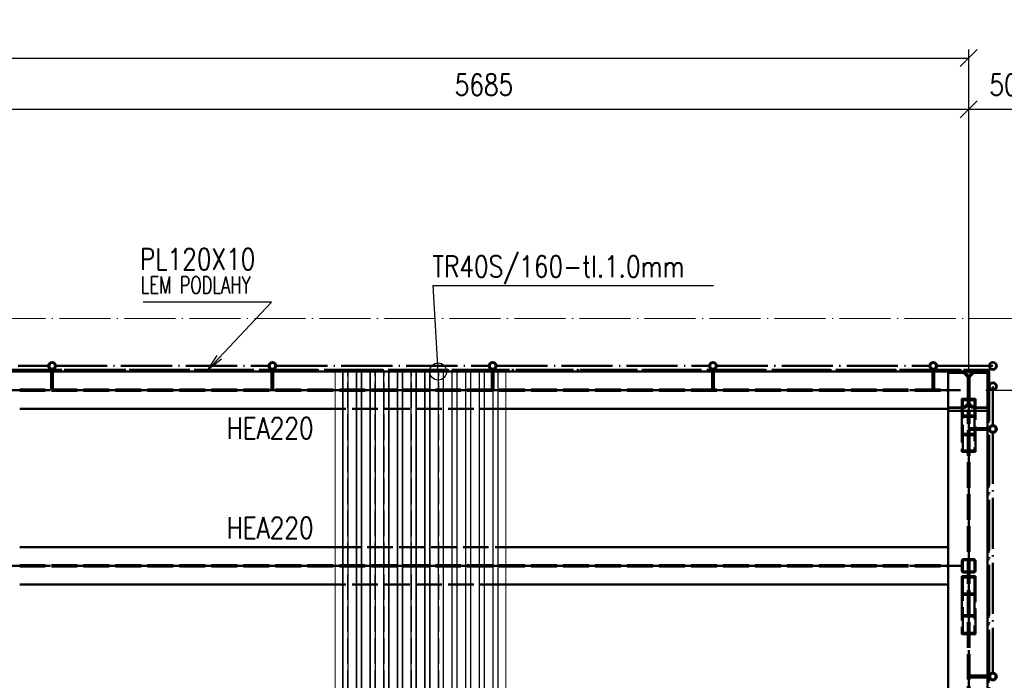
# Paper-space layout 'Layout1' of a CAD drawing. Extents: x -2 to 1033, y -36 to 596.
# Tile 50 of 89: x 301 to 416, y 268 to 346. Entities that reach past the tile are written whole.
import ezdxf

# ---------------------------------------------------------------- set-up
doc = ezdxf.new("R2010")
doc.units = 0
for name, pattern in [('ACAD_ISO02W100', [15, 12, -3]), ('ACAD_ISO04W100', [30.5, 24, -3, 0.5, -3]), ('HP_01_CER_B', [8, 5, -1, 1, -1])]:
    doc.linetypes.add(name, pattern=pattern)
doc.layers.get('0').update_dxf_attribs({"linetype": 'CONTINUOUS'})
doc.layers.get('DEFPOINTS').update_dxf_attribs({"color": 132, "linetype": 'CONTINUOUS'})
for name, color, linetype, lineweight in [('SS_1.ET-HALA_TaO-RASTR', 7, 'HP_01_CER_B', 13), ('SS_2.ET-HALA_TaO-VESTAVBA_A1÷B2-P.NOSNIK', 172, 'CONTINUOUS', 50), ('SS_2.ET-HALA_TaO-VESTAVBA_A1÷B2-PODLAHA_LEM', 102, 'CONTINUOUS', 50), ('SS_2.ET-HALA_TaO-VESTAVBA_A1÷B2-TRAPEZ.PLECH', 153, 'CONTINUOUS', 18), ('SS_2.ET-HALA_TaO-VESTAVBA_A1÷B2-VAZBA', 200, 'CONTINUOUS', 50), ('SS_2.ET-HALA_TaO-VESTAVBA_A1÷B2-ZABRADLI', 30, 'CONTINUOUS', 50), ('SS_KOTY', 3, 'CONTINUOUS', 25), ('SS_POPIS_PROFILU', 13, 'CONTINUOUS', 25), ('SS_SRAFY', 8, 'CONTINUOUS', 18)]:
    doc.layers.add(name, color=color, linetype=linetype, lineweight=lineweight)
doc.styles.add('ROMANS', font='romans.shx', dxfattribs={"width": 0.8})
doc.styles.add('romans.shx', font='romans.shx', dxfattribs={"height": 5})
doc.dimstyles.new('A-1_(2.5)_50AS', dxfattribs={"dimtxt": 2.5, "dimasz": 2, "dimexe": 1, "dimexo": 2, "dimgap": 0, "dimtad": 0, "dimdec": 1, "dimlfac": 50, "dimrnd": 1, "dimtxsty": 'ROMANS', "dimblk1": 'OBLIQUE', "dimblk2": 'OBLIQUE', "dimsah": 1, "dimcen": 2, "dimclrd": 256, "dimclre": 256, "dimclrt": 256, "dimadec": 1, "dimazin": 2, "dimtfac": 0.714286, "dimtdec": 1, "dimtmove": 0, "dimatfit": 3, "dimldrblk": 'OPEN', "dimfxl": 1, "dimtvp": 1.142857, "dimtfill": 1, "dimtolj": 1, "dimlwd": -1, "dimlwe": -1, "dimarcsym": 0})
pattern_1 = [(45, (68.990654, 187.591407), (-0.044901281, 0.044901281), [])]

# ---------------------------------------------------------------- blocks, each defined once
blk = doc.blocks.new('_Oblique')
at = {"color": 0, "linetype": 'ByBlock', "lineweight": -2}
blk.add_line((-0.5, -0.5), (0.5, 0.5), dxfattribs=at)
blk = doc.blocks.new('*D28')
at = {"layer": 'DEFPOINTS', "color": 0, "transparency": 16777216}
for p in [(412.29, 335.36), (298.59, 302.39, -6039.2), (412.29, 302.39, -6039.2)]:
    blk.add_point(p, dxfattribs=at)
at = {"layer": 'SS_KOTY', "transparency": 16777216}
for p, q in [((298.59, 304.39), (298.59, 336.36)), ((412.29, 304.39), (412.29, 336.36)), ((298.59, 335.36), (412.29, 335.36))]:
    blk.add_line(p, q, dxfattribs=at)
at = {"layer": 'SS_KOTY', "transparency": 16777216, "xscale": 2, "yscale": 2, "zscale": 2, "rotation": 180}
blk.add_blockref('_Oblique', (298.59, 335.36), dxfattribs=at)
at = {"layer": 'SS_KOTY', "transparency": 16777216, "xscale": 2, "yscale": 2, "zscale": 2}
blk.add_blockref('_Oblique', (412.29, 335.36), dxfattribs=at)
at = {"layer": 'SS_KOTY', "transparency": 16777216, "insert": (355.44, 338.22), "char_height": 2.5, "attachment_point": 5, "style": 'ROMANS', "bg_fill": 3, "box_fill_scale": 1.1, "bg_fill_color": 256, "bg_fill_true_color": 13158600, "bg_fill_transparency": 0}
blk.add_mtext('\\A1;5685', dxfattribs=at)
blk = doc.blocks.new('_OPEN')
at = {"color": 0, "linetype": 'ByBlock'}
for p, q in [((-1, 0.167), (0, 0)), ((0, 0), (-1, -0.167)), ((0, 0), (-1, 0))]:
    blk.add_line(p, q, dxfattribs=at)
blk = doc.blocks.new('*D29')
at = {"layer": 'DEFPOINTS', "color": 0, "transparency": 16777216}
for p in [(422.29, 335.36), (412.29, 302.39, -6039.2), (422.29, 175.79, -6036.8)]:
    blk.add_point(p, dxfattribs=at)
at = {"layer": 'SS_KOTY', "transparency": 16777216}
for p, q in [((412.29, 304.39), (412.29, 336.36)), ((422.29, 177.79), (422.29, 336.36)), ((412.29, 335.36), (422.29, 335.36))]:
    blk.add_line(p, q, dxfattribs=at)
at = {"layer": 'SS_KOTY', "transparency": 16777216, "xscale": 2, "yscale": 2, "zscale": 2, "rotation": 180}
blk.add_blockref('_Oblique', (412.29, 335.36), dxfattribs=at)
at = {"layer": 'SS_KOTY', "transparency": 16777216, "xscale": 2, "yscale": 2, "zscale": 2}
blk.add_blockref('_Oblique', (422.29, 335.36), dxfattribs=at)
at = {"layer": 'SS_KOTY', "transparency": 16777216, "insert": (417.29, 338.22), "char_height": 2.5, "attachment_point": 5, "style": 'ROMANS', "bg_fill": 3, "box_fill_scale": 1.1, "bg_fill_color": 256, "bg_fill_true_color": 13158600, "bg_fill_transparency": 0}
blk.add_mtext('\\A1;500', dxfattribs=at)
blk = doc.blocks.new('*D31')
at = {"layer": 'DEFPOINTS', "color": 0, "transparency": 16777216}
for p in [(412.29, 302.39, -6039.2), (489.07, 302.39), (412.29, 74.79, -6039.2)]:
    blk.add_point(p, dxfattribs=at)
at = {"layer": 'SS_KOTY', "transparency": 16777216}
for p, q in [((414.29, 302.39), (490.07, 302.39)), ((489.07, 74.79), (489.07, 302.39)), ((414.29, 74.79), (490.07, 74.79))]:
    blk.add_line(p, q, dxfattribs=at)
at = {"layer": 'SS_KOTY', "transparency": 16777216, "xscale": 2, "yscale": 2, "zscale": 2}
for p, rotation in [((489.07, 302.39), 90), ((489.07, 74.79), 270)]:
    blk.add_blockref('_Oblique', p, dxfattribs=dict(at, rotation=rotation))
at = {"layer": 'SS_KOTY', "transparency": 16777216, "insert": (486.21, 188.59), "char_height": 2.5, "attachment_point": 5, "rotation": 90, "style": 'ROMANS', "bg_fill": 3, "box_fill_scale": 1.1, "bg_fill_color": 256, "bg_fill_true_color": 13158600, "bg_fill_transparency": 0}
blk.add_mtext('\\A1;11380', dxfattribs=at)
blk = doc.blocks.new('*D45')
at = {"layer": 'DEFPOINTS', "color": 0, "transparency": 16777216}
for p in [(481.13, 310.79), (489.07, 310.79), (412.29, 302.39, -6039.2)]:
    blk.add_point(p, dxfattribs=at)
at = {"layer": 'SS_KOTY', "transparency": 16777216}
for p, q in [((483.13, 310.79), (490.07, 310.79)), ((489.07, 302.39), (489.07, 310.79)), ((414.29, 302.39), (490.07, 302.39))]:
    blk.add_line(p, q, dxfattribs=at)
at = {"layer": 'SS_KOTY', "transparency": 16777216, "xscale": 2, "yscale": 2, "zscale": 2}
for p, rotation in [((489.07, 310.79), 90), ((489.07, 302.39), 270)]:
    blk.add_blockref('_Oblique', p, dxfattribs=dict(at, rotation=rotation))
at = {"layer": 'SS_KOTY', "transparency": 16777216, "insert": (486.21, 306.59), "char_height": 2.5, "attachment_point": 5, "rotation": 90, "style": 'ROMANS', "bg_fill": 3, "box_fill_scale": 1.1, "bg_fill_color": 256, "bg_fill_true_color": 13158600, "bg_fill_transparency": 0}
blk.add_mtext('\\A1;420', dxfattribs=at)
blk = doc.blocks.new('*D46')
at = {"layer": 'DEFPOINTS', "color": 0, "transparency": 16777216}
for p in [(412.29, 341.36), (71.39, 310.94, -6021.9), (412.29, 302.39, -6039.2)]:
    blk.add_point(p, dxfattribs=at)
at = {"layer": 'SS_KOTY', "transparency": 16777216}
for p, q in [((71.39, 312.94), (71.39, 342.36)), ((412.29, 304.39), (412.29, 342.36)), ((71.39, 341.36), (412.29, 341.36))]:
    blk.add_line(p, q, dxfattribs=at)
at = {"layer": 'SS_KOTY', "transparency": 16777216, "xscale": 2, "yscale": 2, "zscale": 2, "rotation": 180}
blk.add_blockref('_Oblique', (71.39, 341.36), dxfattribs=at)
at = {"layer": 'SS_KOTY', "transparency": 16777216, "xscale": 2, "yscale": 2, "zscale": 2}
blk.add_blockref('_Oblique', (412.29, 341.36), dxfattribs=at)
at = {"layer": 'SS_KOTY', "transparency": 16777216, "insert": (241.84, 344.22), "char_height": 2.5, "attachment_point": 5, "style": 'ROMANS', "bg_fill": 3, "box_fill_scale": 1.1, "bg_fill_color": 256, "bg_fill_true_color": 13158600, "bg_fill_transparency": 0}
blk.add_mtext('\\A1;17045', dxfattribs=at)

psp = doc.layouts.get("Layout1")

# ---------------------------------------------------------------- linework, layer by layer
at = {"layer": 'SS_2.ET-HALA_TaO-VESTAVBA_A1÷B2-P.NOSNIK', "color": 1, "linetype": 'Continuous', "ltscale": 0.25}
for p, q in [((337.9907, 300.1914), (300.9907, 300.1914)), ((409.8906, 300.1914), (357.9907, 300.1914)), ((300.9907, 283.9914), (337.9907, 283.9914)), ((357.9907, 283.9914), (409.8906, 283.9914)), ((409.8906, 279.5914), (409.8906, 283.9914)), ((337.9907, 279.5914), (300.9907, 279.5914)), ((409.8906, 279.5914), (357.9907, 279.5914))]:
    psp.add_line(p, q, dxfattribs=at)
at = {"layer": 'SS_2.ET-HALA_TaO-VESTAVBA_A1÷B2-P.NOSNIK', "color": 3, "linetype": 'ACAD_ISO02W100', "ltscale": 0.25}
for p, q in [((357.9907, 300.1914), (337.9907, 300.1914)), ((337.9907, 283.9914), (357.9907, 283.9914)), ((300.9907, 281.8614), (409.8906, 281.8614)), ((300.9907, 281.7214), (409.8906, 281.7214)), ((357.9907, 279.5914), (337.9907, 279.5914))]:
    psp.add_line(p, q, dxfattribs=at)
at = {"layer": 'SS_2.ET-HALA_TaO-VESTAVBA_A1÷B2-VAZBA', "color": 1, "linetype": 'Continuous', "ltscale": 0.25}
for p, q in [((409.8907, 299.9914), (409.8907, 300.1914)), ((409.8907, 283.9914), (409.8907, 299.9914)), ((409.8907, 260.9914), (409.8907, 279.5914))]:
    psp.add_line(p, q, dxfattribs=at)

# ---------------------------------------------------------------- texts
at = {"layer": 'SS_POPIS_PROFILU', "color": 13, "style": 'romans.shx', "width": 0.8}
for p in [(325.2592, 296.6814), (325.2592, 284.9914)]:
    psp.add_text('HEA220', height=2.5, dxfattribs=at).set_placement(p)

# ---------------------------------------------------------------- dimensions: what is measured, and where the dimension line sits
at = {"layer": 'SS_KOTY'}
dim = psp.add_linear_dim(base=(412.2907, 335.3645), p1=(298.5907, 302.3914, -6039.2), p2=(412.2907, 302.3914, -6039.2), dimstyle='A-1_(2.5)_50AS', override={"dimtmove": 1}, dxfattribs=at)
dim.commit()
dim.dimension.update_dxf_attribs({"geometry": '*D28', "text_midpoint": (355.4407, 338.2217)})

# ---------------------------------------------------------------- next in the draw order: dimensions: what is measured, and where the dimension line sits
dim = psp.add_linear_dim(base=(422.2907, 335.3645), p1=(412.2907, 302.3914, -6039.2), p2=(422.2907, 175.7914, -6036.8), dimstyle='A-1_(2.5)_50AS', override={"dimtmove": 1}, dxfattribs=at)
dim.commit()
dim.dimension.update_dxf_attribs({"geometry": '*D29', "text_midpoint": (417.2907, 338.2217)})

# ---------------------------------------------------------------- next in the draw order: linework, layer by layer
at = {"layer": 'SS_2.ET-HALA_TaO-VESTAVBA_A1÷B2-VAZBA', "color": 1, "linetype": 'Continuous', "ltscale": 0.25}
for p, q in [((409.8907, 300.3514), (411.6907, 300.3514)), ((411.4907, 300.3514), (411.4907, 300.3314)), ((411.6107, 300.3314), (411.6107, 300.3514))]:
    psp.add_line(p, q, dxfattribs=at)
at = {"layer": 'SS_2.ET-HALA_TaO-VESTAVBA_A1÷B2-VAZBA', "color": 3, "linetype": 'ACAD_ISO02W100', "ltscale": 0.25}
for p, q in [((411.4907, 301.3857), (411.4907, 300.3514)), ((411.4907, 300.3314), (411.4907, 299.9914)), ((411.6107, 300.3514), (411.6107, 301.2275)), ((411.6107, 299.9914), (411.6107, 300.3314)), ((411.4907, 299.9914), (411.4907, 299.2771)), ((411.4907, 299.2771), (411.4907, 295.1571)), ((411.6107, 299.4352), (411.6107, 299.9914)), ((411.6107, 295.3153), (411.6107, 299.4352)), ((411.4907, 282.3514), (411.4907, 281.2314)), ((411.6107, 281.2314), (411.6107, 282.3514)), ((411.4907, 280.5994), (411.4907, 278.3833)), ((411.6107, 278.5495), (411.6107, 280.4332)), ((411.4907, 278.3833), (411.4907, 273.7834)), ((411.6107, 273.9496), (411.6107, 278.5495))]:
    psp.add_line(p, q, dxfattribs=at)

# ---------------------------------------------------------------- next in the draw order: dimensions: what is measured, and where the dimension line sits
at = {"layer": 'SS_KOTY'}
dim = psp.add_linear_dim(base=(489.0657, 302.3914), p1=(412.2907, 74.7914, -6039.2), p2=(412.2907, 302.3914, -6039.2), angle=90, dimstyle='A-1_(2.5)_50AS', dxfattribs=at)
dim.commit()
dim.dimension.update_dxf_attribs({"geometry": '*D31', "text_midpoint": (486.2086, 188.5914)})

# ---------------------------------------------------------------- next in the draw order: hatches: boundary and pattern name
at = {"layer": 'SS_SRAFY'}
h = psp.add_hatch(dxfattribs=at)
h.set_pattern_fill('ANSI31', color=5, scale=0.02, style=0)
h.set_pattern_definition(pattern_1)
h.paths.add_polyline_path([(415.1357, 298.2914, 1), (415.1357, 297.4014, 1)], flags=0)
h.paths.add_polyline_path([(415.1357, 298.1914, 1), (415.1357, 297.5014, 1)], flags=0)
h = psp.add_hatch(dxfattribs=at)
h.set_pattern_fill('ANSI31', color=5, scale=0.02, style=0)
h.set_pattern_definition(pattern_1)
h.paths.add_polyline_path([(415.1357, 269.2527, 1), (415.1357, 268.3627, 1)], flags=0)
h.paths.add_polyline_path([(415.1357, 269.1527, 1), (415.1357, 268.4627, 1)], flags=0)

# ---------------------------------------------------------------- next in the draw order: linework, layer by layer
at = {"layer": 'SS_2.ET-HALA_TaO-VESTAVBA_A1÷B2-P.NOSNIK', "color": 7, "linetype": 'ACAD_ISO04W100', "ltscale": 0.25}
psp.add_line((298.5907, 281.7914), (412.2907, 281.7914), dxfattribs=at)
at = {"layer": 'SS_2.ET-HALA_TaO-VESTAVBA_A1÷B2-VAZBA', "color": 1, "linetype": 'Continuous', "ltscale": 0.25}
for p, q in [((411.7707, 300.3314), (409.8907, 300.3314)), ((414.4907, 300.3314), (412.8107, 300.3314)), ((412.8907, 300.3514), (414.4907, 300.3514)), ((412.9707, 300.3514), (412.9707, 300.3314)), ((413.0907, 300.3314), (413.0907, 300.3514)), ((414.4907, 299.9914), (409.8907, 299.9914))]:
    psp.add_line(p, q, dxfattribs=at)
at = {"layer": 'SS_2.ET-HALA_TaO-VESTAVBA_A1÷B2-VAZBA', "color": 3, "linetype": 'ACAD_ISO02W100', "ltscale": 0.25}
for p, q in [((412.9707, 300.3314), (412.9707, 299.9914)), ((413.0907, 299.2771), (413.0907, 300.3314)), ((414.4907, 300.3514), (414.6907, 300.3514)), ((414.6907, 300.3314), (414.4907, 300.3314)), ((413.0907, 299.2771), (411.4907, 299.2771)), ((412.9707, 299.4352), (411.6107, 299.4352)), ((412.1907, 77.1914), (412.1907, 299.9914)), ((412.3907, 77.1914), (412.3907, 299.9914)), ((412.9707, 299.9914), (412.9707, 299.4352)), ((412.9707, 299.4352), (412.9707, 295.3153)), ((413.0907, 295.1571), (413.0907, 299.2771)), ((414.5707, 299.9914), (414.4907, 299.9914)), ((414.6907, 299.9914), (414.5707, 299.9914)), ((411.4907, 297.2657), (413.0907, 297.2657)), ((411.6107, 297.1075), (412.9707, 297.1075)), ((411.4907, 295.1571), (413.0907, 295.1571)), ((411.6107, 295.3153), (412.9707, 295.3153)), ((411.7307, 282.5914), (412.8507, 282.5914)), ((412.8507, 282.4714), (411.7307, 282.4714)), ((412.9707, 282.3514), (412.9707, 281.2314)), ((413.0907, 281.2314), (413.0907, 282.3514)), ((411.7307, 281.1114), (412.8507, 281.1114)), ((411.7307, 280.9914), (412.8507, 280.9914)), ((413.0907, 280.5994), (411.4907, 280.5994)), ((412.9707, 280.4332), (411.6107, 280.4332)), ((412.9707, 280.4332), (412.9707, 278.5495)), ((413.0907, 278.3833), (413.0907, 280.5994)), ((413.0907, 278.3833), (411.4907, 278.3833)), ((412.9707, 278.5495), (411.6107, 278.5495)), ((412.9707, 278.5495), (412.9707, 273.9496)), ((413.0907, 273.7834), (413.0907, 278.3833)), ((411.4907, 275.9995), (413.0907, 275.9995)), ((411.6107, 275.8333), (412.9707, 275.8333)), ((411.4907, 273.7834), (413.0907, 273.7834)), ((411.6107, 273.9496), (412.9707, 273.9496))]:
    psp.add_line(p, q, dxfattribs=at)
at = {"layer": 'SS_2.ET-HALA_TaO-VESTAVBA_A1÷B2-VAZBA', "color": 7, "linetype": 'ACAD_ISO04W100', "ltscale": 0.25}
psp.add_line((412.2907, 274.8914), (412.2907, 281.7914), dxfattribs=at)
at = {"layer": 'SS_2.ET-HALA_TaO-VESTAVBA_A1÷B2-VAZBA', "color": 1, "linetype": 'Continuous', "ltscale": 0.25, "extrusion": (0, 0, -1)}
for centre, start, end in [((-411.7707, 300.7514), 180, 270), ((-412.8107, 300.7514), 270, 0)]:
    psp.add_arc(centre, 0.42, start, end, dxfattribs=at)
at = {"layer": 'SS_2.ET-HALA_TaO-VESTAVBA_A1÷B2-VAZBA', "color": 3, "linetype": 'ACAD_ISO02W100', "ltscale": 0.25}
for centre, start, end in [((411.7307, 282.3514), 90, 180), ((412.8507, 282.3514), 0, 90), ((411.7307, 281.2314), 180, 270), ((412.8507, 281.2314), 270, 0)]:
    psp.add_arc(centre, 0.24, start, end, dxfattribs=at)
at = {"layer": 'SS_2.ET-HALA_TaO-VESTAVBA_A1÷B2-VAZBA', "color": 3, "linetype": 'ACAD_ISO02W100', "ltscale": 0.25, "extrusion": (0, 0, -1)}
for centre, start, end in [((-411.7307, 282.3514), 0, 90), ((-412.8507, 282.3514), 90, 180), ((-411.7307, 281.2314), 270, 0), ((-412.8507, 281.2314), 180, 270)]:
    psp.add_arc(centre, 0.12, start, end, dxfattribs=at)
at = {"layer": 'SS_2.ET-HALA_TaO-VESTAVBA_A1÷B2-ZABRADLI', "color": 3, "linetype": 'ACAD_ISO02W100', "ltscale": 0.25}
for p, q in [((412.9907, 297.9464), (412.3907, 297.9464)), ((414.6907, 297.9464), (412.9907, 297.9464)), ((412.9907, 297.7464), (412.9907, 297.9464)), ((412.3907, 297.7464), (412.9907, 297.7464)), ((412.9907, 297.7464), (414.6907, 297.7464)), ((412.9907, 268.9077), (412.3907, 268.9077)), ((412.3907, 268.7077), (412.9907, 268.7077)), ((414.6907, 268.9077), (412.9907, 268.9077)), ((412.9907, 268.7077), (412.9907, 268.9077)), ((412.9907, 268.7077), (414.6907, 268.7077))]:
    psp.add_line(p, q, dxfattribs=at)
at = {"layer": 'SS_2.ET-HALA_TaO-VESTAVBA_A1÷B2-ZABRADLI', "color": 7, "linetype": 'ACAD_ISO04W100', "ltscale": 0.25}
psp.add_line((415.1357, 297.4014), (415.1357, 269.2527), dxfattribs=at)
at = {"layer": 'SS_2.ET-HALA_TaO-VESTAVBA_A1÷B2-ZABRADLI', "color": 1, "linetype": 'Continuous', "ltscale": 0.25}
for centre, radius in [((415.1357, 297.8464), 0.445), ((415.1357, 297.8464), 0.345), ((415.1357, 268.8077), 0.445), ((415.1357, 268.8077), 0.345)]:
    psp.add_circle(centre, radius, dxfattribs=at)

# ---------------------------------------------------------------- next in the draw order: dimensions: what is measured, and where the dimension line sits
at = {"layer": 'SS_KOTY'}
dim = psp.add_linear_dim(base=(489.0657, 310.7914), p1=(412.2907, 302.3914, -6039.2), p2=(481.1283, 310.7914), angle=90, dimstyle='A-1_(2.5)_50AS', override={"dimtmove": 1}, dxfattribs=at)
dim.commit()
dim.dimension.update_dxf_attribs({"geometry": '*D45', "text_midpoint": (486.2086, 306.5914)})

# ---------------------------------------------------------------- next in the draw order: hatches: boundary and pattern name
at = {"layer": 'SS_SRAFY'}
h = psp.add_hatch(dxfattribs=at)
h.set_pattern_fill('ANSI31', color=5, scale=0.02, style=0)
h.set_pattern_definition(pattern_1)
h.paths.add_polyline_path([(415.1357, 305.6914, 1), (415.1357, 304.8014, 1)], flags=0)
h.paths.add_polyline_path([(415.1357, 305.6334, 1), (415.1357, 304.8594, 1)], flags=0)
h = psp.add_hatch(dxfattribs=at)
h.set_pattern_fill('ANSI31', color=5, scale=0.02, style=0)
h.set_pattern_definition(pattern_1)
h.paths.add_polyline_path([(415.1357, 303.2914, 1), (415.1357, 302.4014, 1)], flags=0)
h.paths.add_polyline_path([(415.1357, 303.2334, 1), (415.1357, 302.4594, 1)], flags=0)

# ---------------------------------------------------------------- next in the draw order: linework, layer by layer
at = {"layer": 'SS_2.ET-HALA_TaO-VESTAVBA_A1÷B2-PODLAHA_LEM', "color": 1, "linetype": 'Continuous', "ltscale": 0.25}
for p, q in [((414.4907, 304.5914), (414.4907, 187.5914)), ((414.6907, 304.5914), (414.6907, 304.6814)), ((414.6907, 304.5814), (414.6907, 304.5914))]:
    psp.add_line(p, q, dxfattribs=at)
at = {"layer": 'SS_2.ET-HALA_TaO-VESTAVBA_A1÷B2-PODLAHA_LEM', "color": 7, "linetype": 'ACAD_ISO04W100', "ltscale": 0.25}
psp.add_line((414.6907, 304.7914), (414.6907, 187.5914), dxfattribs=at)
at = {"layer": 'SS_2.ET-HALA_TaO-VESTAVBA_A1÷B2-VAZBA', "color": 3, "linetype": 'ACAD_ISO02W100', "ltscale": 0.25}
for p, q in [((414.4907, 304.4514), (414.6907, 304.4514)), ((414.6907, 304.4314), (414.4907, 304.4314)), ((413.0907, 301.3857), (411.4907, 301.3857)), ((412.9707, 301.2275), (411.6107, 301.2275)), ((412.9707, 301.2275), (412.9707, 300.3514)), ((413.0907, 300.3514), (413.0907, 301.3857))]:
    psp.add_line(p, q, dxfattribs=at)
at = {"layer": 'SS_2.ET-HALA_TaO-VESTAVBA_A1÷B2-VAZBA', "color": 1, "linetype": 'Continuous', "ltscale": 0.25}
for p, q in [((411.6907, 300.3514), (412.1907, 300.8514)), ((412.3907, 300.8514), (412.8907, 300.3514))]:
    psp.add_line(p, q, dxfattribs=at)
at = {"layer": 'SS_2.ET-HALA_TaO-VESTAVBA_A1÷B2-ZABRADLI', "color": 7, "linetype": 'ACAD_ISO04W100', "ltscale": 0.25}
for p, q in [((414.6307, 304.5814), (414.6307, 176.1264)), ((415.1357, 298.2914), (415.1357, 301.8264))]:
    psp.add_line(p, q, dxfattribs=at)
at = {"layer": 'SS_2.ET-HALA_TaO-VESTAVBA_A1÷B2-ZABRADLI', "color": 1, "linetype": 'Continuous', "ltscale": 0.25}
for centre, radius in [((415.1357, 305.2464), 0.445), ((415.1357, 305.2464), 0.387), ((415.1357, 302.8464), 0.445), ((415.1357, 302.8464), 0.387)]:
    psp.add_circle(centre, radius, dxfattribs=at)
at = {"layer": 'SS_2.ET-HALA_TaO-VESTAVBA_A1÷B2-ZABRADLI', "color": 7, "linetype": 'ACAD_ISO04W100', "ltscale": 0.25, "extrusion": (0, 1, 0)}
psp.add_arc((-414.1157, 0, 305.2464), 1.02, 180, 270, dxfattribs=at)
at = {"layer": 'SS_2.ET-HALA_TaO-VESTAVBA_A1÷B2-ZABRADLI', "color": 7, "linetype": 'ACAD_ISO04W100', "ltscale": 0.25, "extrusion": (1, 0, 0)}
psp.add_arc((301.8264, 0, 415.1357), 1.02, 270, 0, dxfattribs=at)

# ---------------------------------------------------------------- next in the draw order: dimensions: what is measured, and where the dimension line sits
at = {"layer": 'SS_KOTY'}
dim = psp.add_linear_dim(base=(412.2907, 341.3645), p1=(71.3907, 310.9414, -6021.9), p2=(412.2907, 302.3914, -6039.2), dimstyle='A-1_(2.5)_50AS', dxfattribs=at)
dim.commit()
dim.dimension.update_dxf_attribs({"geometry": '*D46', "text_midpoint": (241.8407, 344.2217)})

# ---------------------------------------------------------------- next in the draw order: hatches: boundary and pattern name
at = {"layer": 'SS_SRAFY'}
h = psp.add_hatch(dxfattribs=at)
h.set_pattern_fill('ANSI31', color=5, scale=0.02, style=0)
h.set_pattern_definition(pattern_1)
h.paths.add_polyline_path([(304.7907, 305.6914, 1), (304.7907, 304.8014, 1)], flags=0)
h.paths.add_polyline_path([(304.7907, 305.5914, 1), (304.7907, 304.9014, 1)], flags=0)
h = psp.add_hatch(dxfattribs=at)
h.set_pattern_fill('ANSI31', color=5, scale=0.02, style=0)
h.set_pattern_definition(pattern_1)
h.paths.add_polyline_path([(330.6269, 305.6914, 1), (330.6269, 304.8014, 1)], flags=0)
h.paths.add_polyline_path([(330.6269, 305.5914, 1), (330.6269, 304.9014, 1)], flags=0)
h = psp.add_hatch(dxfattribs=at)
h.set_pattern_fill('ANSI31', color=5, scale=0.02, style=0)
h.set_pattern_definition(pattern_1)
h.paths.add_polyline_path([(356.4632, 305.6914, 1), (356.4632, 304.8014, 1)], flags=0)
h.paths.add_polyline_path([(356.4632, 305.5914, 1), (356.4632, 304.9014, 1)], flags=0)
h = psp.add_hatch(dxfattribs=at)
h.set_pattern_fill('ANSI31', color=5, scale=0.02, style=0)
h.set_pattern_definition(pattern_1)
h.paths.add_polyline_path([(382.2994, 305.6914, 1), (382.2994, 304.8014, 1)], flags=0)
h.paths.add_polyline_path([(382.2994, 305.5914, 1), (382.2994, 304.9014, 1)], flags=0)
h = psp.add_hatch(dxfattribs=at)
h.set_pattern_fill('ANSI31', color=5, scale=0.02, style=0)
h.set_pattern_definition(pattern_1)
h.paths.add_polyline_path([(408.1357, 305.6914, 1), (408.1357, 304.8014, 1)], flags=0)
h.paths.add_polyline_path([(408.1357, 305.5914, 1), (408.1357, 304.9014, 1)], flags=0)

# ---------------------------------------------------------------- next in the draw order: linework, layer by layer
at = {"layer": 'SS_1.ET-HALA_TaO-RASTR', "linetype": 'ACAD_ISO04W100', "ltscale": 0.25}
psp.add_line((46.3907, 310.7914), (580.7302, 310.7914), dxfattribs=at)
at = {"layer": 'SS_2.ET-HALA_TaO-VESTAVBA_A1÷B2-P.NOSNIK', "color": 1, "linetype": 'Continuous', "ltscale": 0.25}
psp.add_line((409.8906, 300.1914), (409.8906, 304.5914), dxfattribs=at)
at = {"layer": 'SS_2.ET-HALA_TaO-VESTAVBA_A1÷B2-P.NOSNIK', "color": 7, "linetype": 'ACAD_ISO04W100', "ltscale": 0.25}
psp.add_line((298.5907, 302.3914), (412.2907, 302.3914), dxfattribs=at)
at = {"layer": 'SS_2.ET-HALA_TaO-VESTAVBA_A1÷B2-P.NOSNIK', "color": 3, "linetype": 'ACAD_ISO02W100', "ltscale": 0.25}
for p, q in [((300.9907, 302.4614), (409.8906, 302.4614)), ((300.9907, 302.3214), (409.8906, 302.3214))]:
    psp.add_line(p, q, dxfattribs=at)
at = {"layer": 'SS_2.ET-HALA_TaO-VESTAVBA_A1÷B2-PODLAHA_LEM', "color": 7, "linetype": 'ACAD_ISO04W100', "ltscale": 0.25}
psp.add_line((298.5907, 304.7914), (414.6907, 304.7914), dxfattribs=at)
at = {"layer": 'SS_2.ET-HALA_TaO-VESTAVBA_A1÷B2-PODLAHA_LEM', "color": 1, "linetype": 'Continuous', "ltscale": 0.25}
psp.add_line((298.5907, 304.5914), (414.6907, 304.5914), dxfattribs=at)
at = {"layer": 'SS_2.ET-HALA_TaO-VESTAVBA_A1÷B2-PODLAHA_LEM', "color": 3, "linetype": 'ACAD_ISO02W100', "ltscale": 0.25}
psp.add_line((414.6907, 304.7914), (298.6907, 304.7914), dxfattribs=at)
at = {"layer": 'SS_2.ET-HALA_TaO-VESTAVBA_A1÷B2-TRAPEZ.PLECH', "color": 5, "linetype": 'Continuous', "ltscale": 0.25}
for p, q in [((337.9907, 304.5914), (337.9907, 187.7914)), ((338.8668, 304.5914), (338.8668, 187.7914)), ((338.9318, 304.5914), (338.9318, 187.7914)), ((339.4667, 304.5914), (339.4667, 187.7914)), ((339.5145, 304.5914), (339.5145, 187.7914)), ((340.4668, 304.5914), (340.4668, 187.7914)), ((340.5146, 304.5914), (340.5146, 187.7914)), ((341.0495, 304.5914), (341.0495, 187.7914)), ((341.1145, 304.5914), (341.1145, 187.7914)), ((342.0668, 304.5914), (342.0668, 187.7914)), ((342.1318, 304.5914), (342.1318, 187.7914)), ((342.6667, 304.5914), (342.6667, 187.7914)), ((342.7145, 304.5914), (342.7145, 187.7914)), ((343.6668, 304.5914), (343.6668, 187.7914)), ((343.7146, 304.5914), (343.7146, 187.7914)), ((344.2495, 304.5914), (344.2495, 187.7914)), ((344.3145, 304.5914), (344.3145, 187.7914)), ((345.2668, 304.5914), (345.2668, 187.7914)), ((345.3318, 304.5914), (345.3318, 187.7914)), ((345.8667, 304.5914), (345.8667, 187.7914)), ((345.9145, 304.5914), (345.9145, 187.7914)), ((346.8668, 304.5914), (346.8668, 187.7914)), ((346.9146, 304.5914), (346.9146, 187.7914)), ((347.4495, 304.5914), (347.4495, 187.7914)), ((347.5145, 304.5914), (347.5145, 187.7914)), ((348.4668, 304.5914), (348.4668, 187.7914)), ((348.5318, 304.5914), (348.5318, 187.7914)), ((349.0667, 304.5914), (349.0667, 187.7914)), ((349.1145, 304.5914), (349.1145, 187.7914)), ((350.0668, 304.5914), (350.0668, 187.7914)), ((350.1146, 304.5914), (350.1146, 187.7914)), ((350.6495, 304.5914), (350.6495, 187.7914)), ((350.7145, 304.5914), (350.7145, 187.7914)), ((351.6668, 304.5914), (351.6668, 187.7914)), ((351.7318, 304.5914), (351.7318, 187.7914)), ((352.2667, 304.5914), (352.2667, 187.7914)), ((352.3145, 304.5914), (352.3145, 187.7914)), ((353.2668, 304.5914), (353.2668, 187.7914)), ((353.3146, 304.5914), (353.3146, 187.7914)), ((353.8495, 304.5914), (353.8495, 187.7914)), ((353.9145, 304.5914), (353.9145, 187.7914)), ((354.8668, 304.5914), (354.8668, 187.7914)), ((354.9318, 304.5914), (354.9318, 187.7914)), ((355.4667, 304.5914), (355.4667, 187.7914)), ((355.5145, 304.5914), (355.5145, 187.7914)), ((356.4668, 304.5914), (356.4668, 187.7914)), ((356.5146, 304.5914), (356.5146, 187.7914)), ((357.0495, 304.5914), (357.0495, 187.7914)), ((357.1145, 187.7914), (357.1145, 304.5914)), ((357.9907, 187.7914), (357.9907, 304.5914))]:
    psp.add_line(p, q, dxfattribs=at)
at = {"layer": 'SS_2.ET-HALA_TaO-VESTAVBA_A1÷B2-TRAPEZ.PLECH', "color": 5, "linetype": 'ACAD_ISO02W100', "ltscale": 0.25}
for p, q in [((338.9146, 187.7914), (338.9146, 304.5914)), ((339.4495, 187.7914), (339.4495, 304.5914)), ((340.5318, 187.7914), (340.5318, 304.5914)), ((341.0667, 187.7914), (341.0667, 304.5914)), ((342.1146, 187.7914), (342.1146, 304.5914)), ((342.6495, 187.7914), (342.6495, 304.5914)), ((343.7318, 187.7914), (343.7318, 304.5914)), ((344.2667, 187.7914), (344.2667, 304.5914)), ((345.3146, 187.7914), (345.3146, 304.5914)), ((345.8495, 187.7914), (345.8495, 304.5914)), ((346.9318, 187.7914), (346.9318, 304.5914)), ((347.4667, 187.7914), (347.4667, 304.5914)), ((348.5146, 187.7914), (348.5146, 304.5914)), ((349.0495, 187.7914), (349.0495, 304.5914)), ((350.1318, 187.7914), (350.1318, 304.5914)), ((350.6667, 187.7914), (350.6667, 304.5914)), ((351.7146, 187.7914), (351.7146, 304.5914)), ((352.2495, 187.7914), (352.2495, 304.5914)), ((353.3318, 187.7914), (353.3318, 304.5914)), ((353.8667, 187.7914), (353.8667, 304.5914)), ((354.9146, 187.7914), (354.9146, 304.5914)), ((355.4495, 187.7914), (355.4495, 304.5914)), ((356.5318, 187.7914), (356.5318, 304.5914)), ((357.0667, 187.7914), (357.0667, 304.5914))]:
    psp.add_line(p, q, dxfattribs=at)
at = {"layer": 'SS_2.ET-HALA_TaO-VESTAVBA_A1÷B2-VAZBA', "color": 3, "linetype": 'ACAD_ISO02W100', "ltscale": 0.25}
psp.add_line((409.8907, 304.5914), (409.8907, 304.7914), dxfattribs=at)
at = {"layer": 'SS_2.ET-HALA_TaO-VESTAVBA_A1÷B2-VAZBA', "color": 1, "linetype": 'Continuous', "ltscale": 0.25}
for p, q in [((409.8907, 304.4514), (411.7707, 304.4514)), ((411.6907, 304.4314), (409.8907, 304.4314)), ((412.1907, 303.9314), (411.6907, 304.4314)), ((412.1907, 300.7514), (412.1907, 304.0314)), ((412.8907, 304.4314), (412.3907, 303.9314)), ((412.3907, 300.7514), (412.3907, 304.0314)), ((412.8107, 304.4514), (414.4907, 304.4514)), ((414.4907, 304.4314), (412.8907, 304.4314))]:
    psp.add_line(p, q, dxfattribs=at)
at = {"layer": 'SS_2.ET-HALA_TaO-VESTAVBA_A1÷B2-VAZBA', "color": 7, "linetype": 'ACAD_ISO04W100', "ltscale": 0.25}
for p, q in [((412.2907, 296.2114), (412.2907, 302.3914)), ((412.2907, 302.3914), (412.2907, 74.7914))]:
    psp.add_line(p, q, dxfattribs=at)
at = {"layer": 'SS_2.ET-HALA_TaO-VESTAVBA_A1÷B2-VAZBA', "color": 1, "linetype": 'Continuous', "ltscale": 0.25, "extrusion": (0, 0, -1)}
for centre, start, end in [((-411.7707, 304.0314), 90, 180), ((-412.8107, 304.0314), 0, 90)]:
    psp.add_arc(centre, 0.42, start, end, dxfattribs=at)
at = {"layer": 'SS_2.ET-HALA_TaO-VESTAVBA_A1÷B2-ZABRADLI', "color": 7, "linetype": 'ACAD_ISO04W100', "ltscale": 0.25}
for p, q in [((304.3456, 305.2464), (300.8107, 305.2464)), ((305.2357, 305.2464), (330.1819, 305.2464)), ((331.0719, 305.2464), (356.0181, 305.2464)), ((356.9082, 305.2464), (381.8544, 305.2464)), ((382.7444, 305.2464), (407.6906, 305.2464)), ((414.1157, 305.2464), (408.5807, 305.2464)), ((298.6907, 304.7414), (414.6907, 304.7414))]:
    psp.add_line(p, q, dxfattribs=at)
at = {"layer": 'SS_2.ET-HALA_TaO-VESTAVBA_A1÷B2-ZABRADLI', "color": 3, "linetype": 'ACAD_ISO02W100', "ltscale": 0.25}
for p, q in [((304.6907, 304.8014), (304.6907, 304.5914)), ((304.6907, 304.5914), (304.6907, 303.0614)), ((304.8907, 304.7914), (304.8907, 304.8014)), ((304.8907, 303.0614), (304.8907, 304.7914)), ((330.5269, 304.8014), (330.5269, 304.5914)), ((330.5269, 304.5914), (330.5269, 303.0614)), ((330.7269, 304.7914), (330.7269, 304.8014)), ((330.7269, 303.0614), (330.7269, 304.7914)), ((356.3632, 304.8014), (356.3632, 304.5914)), ((356.3632, 304.5914), (356.3632, 303.0614)), ((356.5632, 304.7914), (356.5632, 304.8014)), ((356.5632, 303.0614), (356.5632, 304.7914)), ((382.1994, 304.8014), (382.1994, 304.5914)), ((382.1994, 304.5914), (382.1994, 303.0614)), ((382.3994, 304.7914), (382.3994, 304.8014)), ((382.3994, 303.0614), (382.3994, 304.7914)), ((408.0357, 304.8014), (408.0357, 304.5914)), ((408.0357, 304.5914), (408.0357, 303.0614)), ((408.2357, 304.7914), (408.2357, 304.8014)), ((408.2357, 303.0614), (408.2357, 304.7914)), ((304.8907, 303.0614), (304.6907, 303.0614)), ((304.6907, 303.0614), (304.6907, 302.4614)), ((304.8907, 302.4614), (304.8907, 303.0614)), ((330.7269, 303.0614), (330.5269, 303.0614)), ((330.5269, 303.0614), (330.5269, 302.4614)), ((330.7269, 302.4614), (330.7269, 303.0614)), ((356.5632, 303.0614), (356.3632, 303.0614)), ((356.3632, 303.0614), (356.3632, 302.4614)), ((356.5632, 302.4614), (356.5632, 303.0614)), ((382.3994, 303.0614), (382.1994, 303.0614)), ((382.1994, 303.0614), (382.1994, 302.4614)), ((382.3994, 302.4614), (382.3994, 303.0614)), ((408.2357, 303.0614), (408.0357, 303.0614)), ((408.0357, 303.0614), (408.0357, 302.4614)), ((408.2357, 302.4614), (408.2357, 303.0614))]:
    psp.add_line(p, q, dxfattribs=at)
at = {"layer": 'SS_2.ET-HALA_TaO-VESTAVBA_A1÷B2-ZABRADLI', "color": 1, "linetype": 'Continuous', "ltscale": 0.25}
for centre, radius in [((304.7907, 305.2464), 0.445), ((304.7907, 305.2464), 0.345), ((330.6269, 305.2464), 0.445), ((330.6269, 305.2464), 0.345), ((356.4632, 305.2464), 0.445), ((356.4632, 305.2464), 0.345), ((382.2994, 305.2464), 0.445), ((382.2994, 305.2464), 0.345), ((408.1357, 305.2464), 0.445), ((408.1357, 305.2464), 0.345)]:
    psp.add_circle(centre, radius, dxfattribs=at)
at = {"layer": 'SS_POPIS_PROFILU', "color": 0, "linetype": 'ByBlock'}
for p, q in [((323.0374, 304.7914), (324.1647, 306.4767)), ((323.0374, 304.7914), (324.4075, 306.2484)), ((324.6504, 306.02), (323.0374, 304.7914))]:
    psp.add_line(p, q, dxfattribs=at)
at = {"layer": 'SS_POPIS_PROFILU', "color": 0, "linetype": 'ByBlock', "lineweight": -2}
psp.add_line((350.0668, 304.5914, -6039.1786), (349.9542, 306.5882, -6039.1786), dxfattribs=at)
at = {"layer": 'SS_POPIS_PROFILU', "color": 13}
for points in [[(350.0668, 304.5914), (349.4991, 314.6628), (382.3562, 314.6628)], [(323.0374, 304.7914), (330.5045, 312.7319), (315.4569, 312.7319)]]:
    psp.add_lwpolyline(points, dxfattribs=at)
at = {"layer": 'SS_POPIS_PROFILU', "color": 0, "linetype": 'ByBlock', "lineweight": -2}
psp.add_circle((350.0668, 304.5914, -6039.1786), 1, dxfattribs=at)

# ---------------------------------------------------------------- next in the draw order: texts
at = {"layer": 'SS_POPIS_PROFILU', "color": 13, "style": 'romans.shx'}
for s, height, width, p in [('PL120X10', 2.5, 0.8, (315.0797, 316.5319)), ('TR40S/160-tl.1.0mm', 2.5, 0.8, (349.3835, 315.6628)), ('LEM PODLAHY', 2, 0.7, (315.1929, 313.7319))]:
    psp.add_text(s, height=height, dxfattribs=dict(at, width=width)).set_placement(p)

doc.saveas('drawing.dxf')
